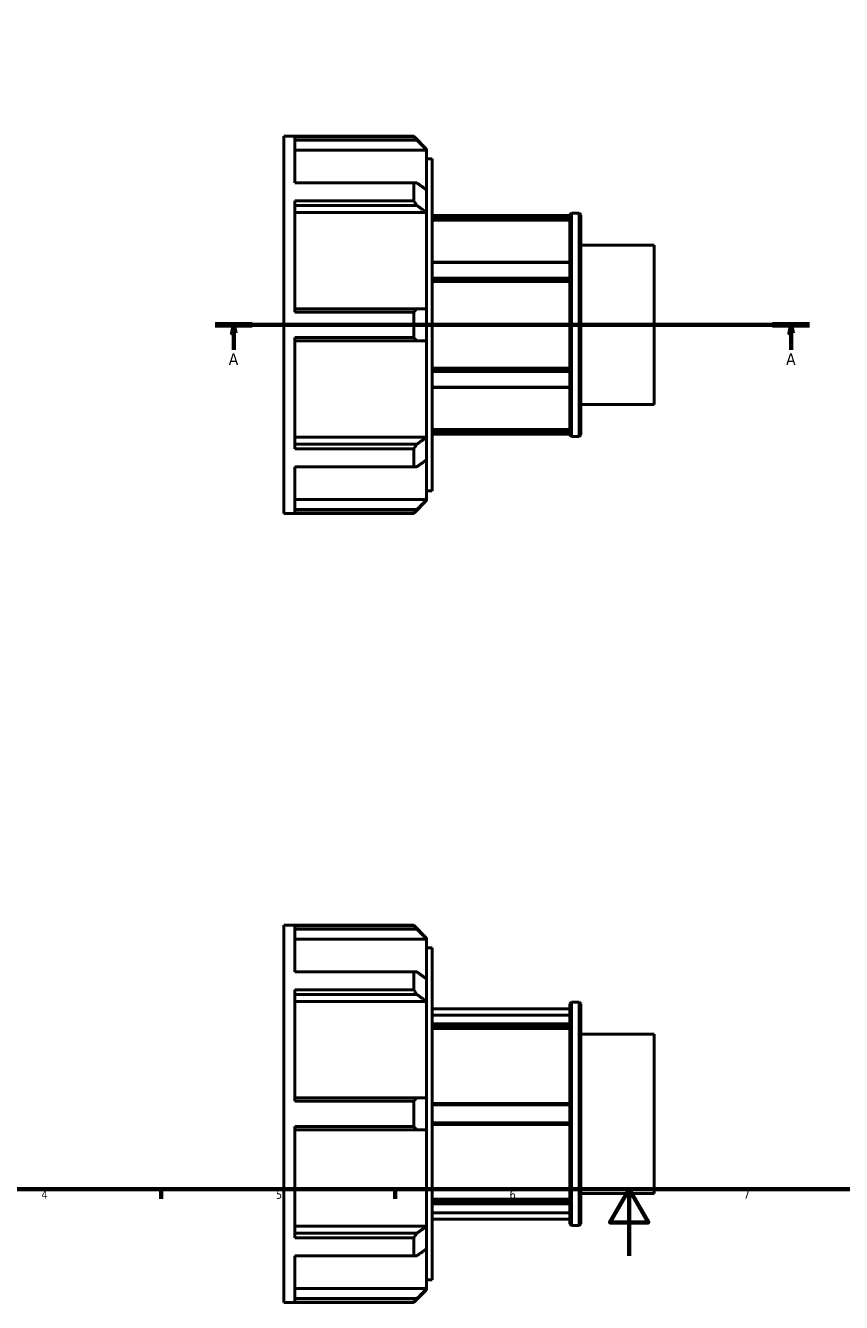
# Model space of a CAD drawing. Header units: millimetres. Extents: x -22 to 931, y -14 to 609.
# Tile 2 of 4: x 240 to 484, y -14 to 369. Entities that reach past the tile are written whole.
import ezdxf

# ---------------------------------------------------------------- set-up
doc = ezdxf.new("R2010")
doc.units = ezdxf.units.MM
doc.linetypes.add('CHAIN', pattern=[0.7087, 0.4724, -0.0591, 0.1181, -0.0591])
for name, color, linetype, lineweight in [('Border (ISO)', 7, 'Continuous', 70), ('Section Line (ISO)', 7, 'CHAIN', 70), ('Visible (ISO)', 7, 'Continuous', 50)]:
    doc.layers.add(name, color=color, linetype=linetype, lineweight=lineweight)
doc.styles.add('Label Text (ISO)', font='tahoma.ttf')
doc.styles.add('Note Text (ISO)', font='tahoma.ttf')

# ---------------------------------------------------------------- blocks, each defined once
blk = doc.blocks.new('Borders Default Border')
at = {"layer": 'Border (ISO)'}
for p, q in [((280.33, 20), (280.33, 17.1)), ((350.42, 20), (350.42, 17.1))]:
    blk.add_line(p, q, dxfattribs=at)
at = {"layer": 'Border (ISO)', "flags": 128}
for points in [[(20, 20), (20, 574), (821, 574), (821, 20), (20, 20)], [(420.5, 0), (420.5, 20), (414.73, 10), (426.27, 10), (420.5, 20)]]:
    blk.add_lwpolyline(points, dxfattribs=at)
at = {"layer": 'Border (ISO)', "color": 232, "true_color": 0xca0064, "char_height": 2.5, "attachment_point": 7, "style": 'Note Text (ISO)'}
for s, insert in [('4', (244.42, 17.1)), ('5', (314.64, 17.05)), ('6', (384.66, 17.05)), ('7', (454.77, 17.1))]:
    blk.add_mtext(s, dxfattribs=dict(at, insert=insert))
blk = doc.blocks.new('2dTransSection0')
at = {"layer": 'Section Line (ISO)', "linetype": 'CHAIN'}
blk.add_line((296.48, 278.93), (474.58, 278.93), dxfattribs=at)
at = {"layer": 'Section Line (ISO)', "linetype": 'Continuous', "lineweight": 140}
for p, q in [((296.48, 278.93), (307.58, 278.93)), ((463.48, 278.93), (474.58, 278.93))]:
    blk.add_line(p, q, dxfattribs=at)
at = {"layer": 'Section Line (ISO)', "linetype": 'Continuous'}
for p, q in [((302.03, 278.93), (301.53, 276.43)), ((301.53, 276.43), (302.53, 276.43)), ((302.03, 276.43), (302.03, 278.93)), ((302.53, 276.43), (302.03, 278.93)), ((302.03, 271.46), (302.03, 276.43)), ((469.03, 278.93), (468.53, 276.43)), ((468.53, 276.43), (469.53, 276.43)), ((469.03, 276.43), (469.03, 278.93)), ((469.53, 276.43), (469.03, 278.93)), ((469.03, 271.46), (469.03, 276.43))]:
    blk.add_line(p, q, dxfattribs=at)
at = {"layer": 'Section Line (ISO)', "linetype": 'Continuous', "flags": 128}
for points in [[(302.53, 276.43), (302.03, 278.93), (301.53, 276.43), (302.53, 276.43)], [(469.53, 276.43), (469.03, 278.93), (468.53, 276.43), (469.53, 276.43)]]:
    blk.add_lwpolyline(points, dxfattribs=at)
at = {"layer": 'Section Line (ISO)'}
for points in [[(302.53, 276.43), (302.03, 278.93), (301.53, 276.43), (302.53, 276.43)], [(469.53, 276.43), (469.03, 278.93), (468.53, 276.43), (469.53, 276.43)]]:
    blk.add_solid(points, dxfattribs=at)
at = {"layer": 'Section Line (ISO)', "char_height": 3.5, "attachment_point": 7, "style": 'Label Text (ISO)'}
for insert in [(300.54, 266.93), (467.54, 266.93)]:
    blk.add_mtext('A', dxfattribs=dict(at, insert=insert))

msp = doc.modelspace()

# ---------------------------------------------------------------- linework, layer by layer
at = {"layer": 'Visible (ISO)'}
for p, q in [((317.031, 222.427), (317.031, 335.427)), ((317.031, 335.427), (355.942, 335.427)), ((355.942, 335.298), (320.361, 335.298)), ((320.361, 321.493), (320.361, 335.298)), ((320.361, 334.269), (356.895, 334.269)), ((355.942, 335.298), (355.942, 335.427)), ((359.766, 331.603), (355.942, 335.427)), ((359.766, 331.254), (320.361, 331.254)), ((359.766, 331.603), (359.766, 331.386)), ((359.766, 331.386), (359.766, 331.254)), ((359.766, 319.401), (359.766, 331.254)), ((359.766, 328.647), (361.431, 328.647)), ((361.431, 229.207), (361.431, 328.647)), ((320.361, 321.493), (355.942, 321.493)), ((355.942, 316.081), (355.942, 321.493)), ((359.766, 319.401), (359.766, 312.641)), ((355.942, 316.081), (320.361, 316.081)), ((320.361, 282.754), (320.361, 316.081)), ((320.361, 314.679), (356.895, 314.679)), ((359.766, 312.548), (320.361, 312.548)), ((359.766, 312.641), (359.766, 312.548)), ((359.766, 283.708), (359.766, 312.548)), ((402.731, 311.687), (361.431, 311.687)), ((402.731, 311.578), (361.431, 311.578)), ((361.431, 311.058), (402.731, 311.058)), ((402.731, 310.269), (361.431, 310.269)), ((402.731, 311.911), (403.209, 312.389)), ((402.731, 245.943), (402.731, 311.911)), ((403.209, 312.389), (403.209, 245.465)), ((403.209, 312.389), (405.553, 312.389)), ((405.553, 245.465), (405.553, 312.389)), ((406.031, 311.911), (405.553, 312.389)), ((406.031, 311.911), (406.031, 245.943)), ((406.031, 302.829), (428.031, 302.829)), ((428.031, 255.026), (428.031, 302.829)), ((402.731, 297.72), (361.431, 297.72)), ((361.431, 297.568), (402.731, 297.568)), ((402.731, 292.937), (361.431, 292.937)), ((361.431, 292.264), (402.731, 292.264)), ((402.731, 291.87), (361.431, 291.87)), ((356.895, 283.708), (320.361, 283.708)), ((359.766, 283.708), (359.766, 274.147)), ((320.361, 282.754), (355.942, 282.754)), ((355.942, 275.1), (355.942, 282.754)), ((320.361, 241.774), (320.361, 275.1)), ((355.942, 275.1), (320.361, 275.1)), ((320.361, 274.147), (356.895, 274.147)), ((359.766, 245.307), (359.766, 274.147)), ((361.431, 265.984), (402.731, 265.984)), ((402.731, 265.59), (361.431, 265.59)), ((361.431, 264.918), (402.731, 264.918)), ((402.731, 260.286), (361.431, 260.286)), ((361.431, 260.134), (402.731, 260.134)), ((406.031, 255.026), (428.031, 255.026)), ((320.361, 245.307), (359.766, 245.307)), ((359.766, 245.307), (359.766, 245.214)), ((359.766, 245.214), (359.766, 238.453)), ((361.431, 247.585), (402.731, 247.585)), ((402.731, 246.797), (361.431, 246.797)), ((361.431, 246.277), (402.731, 246.277)), ((402.731, 246.167), (361.431, 246.167)), ((402.731, 245.943), (403.209, 245.465)), ((403.209, 245.465), (405.553, 245.465)), ((406.031, 245.943), (405.553, 245.465)), ((356.895, 243.175), (320.361, 243.175)), ((320.361, 241.774), (355.942, 241.774)), ((355.942, 236.361), (355.942, 241.774)), ((359.766, 226.6), (359.766, 238.453)), ((355.942, 236.361), (320.361, 236.361)), ((320.361, 222.557), (320.361, 236.361)), ((320.361, 226.6), (359.766, 226.6)), ((359.766, 226.252), (355.942, 222.427)), ((359.766, 229.207), (361.431, 229.207)), ((359.766, 226.6), (359.766, 226.469)), ((359.766, 226.469), (359.766, 226.252)), ((317.031, 222.427), (355.942, 222.427)), ((356.895, 223.586), (320.361, 223.586)), ((320.361, 222.557), (355.942, 222.557)), ((355.942, 222.427), (355.942, 222.557)), ((317.031, -13.971), (317.031, 99.029)), ((317.031, 99.029), (355.942, 99.029)), ((355.942, 98.899), (320.361, 98.899)), ((320.361, 85.095), (320.361, 98.899)), ((320.361, 97.87), (356.895, 97.87)), ((355.942, 98.899), (355.942, 99.029)), ((359.766, 95.205), (355.942, 99.029)), ((359.766, 94.856), (320.361, 94.856)), ((359.766, 95.205), (359.766, 94.987)), ((359.766, 94.987), (359.766, 94.856)), ((359.766, 83.003), (359.766, 94.856)), ((359.766, 92.249), (361.431, 92.249)), ((361.431, -7.191), (361.431, 92.249)), ((320.361, 85.095), (355.942, 85.095)), ((355.942, 79.682), (355.942, 85.095)), ((359.766, 83.003), (359.766, 76.242)), ((355.942, 79.682), (320.361, 79.682)), ((320.361, 46.356), (320.361, 79.682)), ((320.361, 78.281), (356.895, 78.281)), ((359.766, 76.149), (320.361, 76.149)), ((359.766, 76.242), (359.766, 76.149)), ((359.766, 47.309), (359.766, 76.149)), ((361.431, 74.029), (402.731, 74.029)), ((402.731, 75.513), (403.209, 75.991)), ((402.731, 9.545), (402.731, 75.513)), ((403.209, 75.991), (403.209, 9.067)), ((403.209, 75.991), (405.553, 75.991)), ((405.553, 9.067), (405.553, 75.991)), ((406.031, 75.513), (405.553, 75.991)), ((406.031, 75.513), (406.031, 9.545)), ((361.431, 72.142), (402.731, 72.142)), ((402.731, 69.468), (361.431, 69.468)), ((361.431, 68.779), (402.731, 68.779)), ((402.731, 68.097), (361.431, 68.097)), ((406.031, 66.43), (428.031, 66.43)), ((428.031, 18.627), (428.031, 66.43)), ((356.895, 47.309), (320.361, 47.309)), ((320.361, 46.356), (355.942, 46.356)), ((355.942, 38.702), (355.942, 46.356)), ((359.766, 47.309), (359.766, 37.748)), ((402.731, 45.679), (361.431, 45.679)), ((361.431, 45.203), (402.731, 45.203)), ((355.942, 38.702), (320.361, 38.702)), ((320.361, 5.375), (320.361, 38.702)), ((402.731, 39.855), (361.431, 39.855)), ((361.431, 39.379), (402.731, 39.379)), ((320.361, 37.748), (356.895, 37.748)), ((359.766, 8.908), (359.766, 37.748)), ((361.431, 16.961), (402.731, 16.961)), ((402.731, 16.278), (361.431, 16.278)), ((361.431, 15.589), (402.731, 15.589)), ((406.031, 18.627), (428.031, 18.627)), ((402.731, 12.916), (361.431, 12.916)), ((320.361, 8.908), (359.766, 8.908)), ((359.766, 8.908), (359.766, 8.815)), ((359.766, 8.815), (359.766, 2.055)), ((361.431, 11.029), (402.731, 11.029)), ((402.731, 9.545), (403.209, 9.067)), ((403.209, 9.067), (405.553, 9.067)), ((406.031, 9.545), (405.553, 9.067)), ((356.895, 6.777), (320.361, 6.777)), ((320.361, 5.375), (355.942, 5.375)), ((355.942, -0.037), (355.942, 5.375)), ((359.766, -9.798), (359.766, 2.055)), ((355.942, -0.037), (320.361, -0.037)), ((320.361, -13.841), (320.361, -0.037)), ((359.766, -7.191), (361.431, -7.191)), ((320.361, -9.798), (359.766, -9.798)), ((359.766, -10.147), (355.942, -13.971)), ((359.766, -9.798), (359.766, -9.93)), ((359.766, -9.93), (359.766, -10.147)), ((317.031, -13.971), (355.942, -13.971)), ((356.895, -12.813), (320.361, -12.813)), ((320.361, -13.841), (355.942, -13.841)), ((355.942, -13.971), (355.942, -13.841))]:
    msp.add_line(p, q, dxfattribs=at)
for points, weights in [([(356.895, 334.269), (356.427, 334.779), (355.942, 335.298)], [1.0005119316, 1.0003343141, 1]), ([(356.895, 334.269), (358.369, 332.789), (359.766, 331.386)], [1.00673571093, 1.00371840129, 1]), ([(355.942, 321.493), (356.427, 321.466), (356.895, 321.44)], [1, 1.0003343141, 1.0005119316]), ([(359.766, 319.401), (358.369, 320.393), (356.895, 321.44)], [1, 1.00371840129, 1.00673571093]), ([(356.895, 314.679), (356.427, 315.374), (355.942, 316.081)], [1.0005119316, 1.0003343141, 1]), ([(356.895, 314.679), (358.369, 313.633), (359.766, 312.641)], [1.00673571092, 1.00371840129, 1]), ([(355.942, 282.754), (356.427, 283.235), (356.895, 283.708)], [1, 1.0003343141, 1.0005119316]), ([(359.766, 283.708), (358.369, 283.708), (356.895, 283.708)], [1, 1.00371840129, 1.00673571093]), ([(356.895, 274.147), (356.427, 274.62), (355.942, 275.1)], [1.0005119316, 1.0003343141, 1]), ([(356.895, 274.147), (358.369, 274.147), (359.766, 274.147)], [1.00673571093, 1.00371840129, 1]), ([(359.766, 245.214), (358.369, 244.222), (356.895, 243.175)], [1, 1.00371840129, 1.00673571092]), ([(355.942, 241.774), (356.427, 242.48), (356.895, 243.175)], [1, 1.0003343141, 1.0005119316]), ([(356.895, 236.415), (358.369, 237.461), (359.766, 238.453)], [1.00673571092, 1.00371840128, 1]), ([(356.895, 236.415), (356.427, 236.388), (355.942, 236.361)], [1.0005119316, 1.0003343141, 1]), ([(359.766, 226.469), (358.369, 225.066), (356.895, 223.586)], [1, 1.00371840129, 1.00673571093]), ([(355.942, 222.557), (356.427, 223.076), (356.895, 223.586)], [1, 1.0003343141, 1.0005119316]), ([(356.895, 97.87), (356.427, 98.38), (355.942, 98.899)], [1.0005119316, 1.0003343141, 1]), ([(356.895, 97.87), (358.369, 96.39), (359.766, 94.987)], [1.00673571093, 1.00371840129, 1]), ([(355.942, 85.095), (356.427, 85.068), (356.895, 85.041)], [1, 1.0003343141, 1.0005119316]), ([(359.766, 83.003), (358.369, 83.995), (356.895, 85.041)], [1, 1.00371840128, 1.00673571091]), ([(356.895, 78.281), (356.427, 78.976), (355.942, 79.682)], [1.0005119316, 1.0003343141, 1]), ([(356.895, 78.281), (358.369, 77.235), (359.766, 76.242)], [1.00673571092, 1.00371840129, 1]), ([(355.942, 46.356), (356.427, 46.836), (356.895, 47.309)], [1, 1.0003343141, 1.0005119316]), ([(359.766, 47.309), (358.369, 47.309), (356.895, 47.309)], [1, 1.00371840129, 1.00673571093]), ([(356.895, 37.748), (356.427, 38.221), (355.942, 38.702)], [1.0005119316, 1.0003343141, 1]), ([(356.895, 37.748), (358.369, 37.748), (359.766, 37.748)], [1.00673571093, 1.00371840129, 1]), ([(359.766, 8.815), (358.369, 7.823), (356.895, 6.777)], [1, 1.00371840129, 1.00673571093]), ([(355.942, 5.375), (356.427, 6.082), (356.895, 6.777)], [1, 1.0003343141, 1.0005119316]), ([(356.895, 0.016), (356.427, -0.01), (355.942, -0.037)], [1.0005119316, 1.0003343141, 1]), ([(356.895, 0.016), (358.369, 1.063), (359.766, 2.055)], [1.00673571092, 1.00371840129, 1]), ([(359.766, -9.93), (358.369, -11.333), (356.895, -12.813)], [1, 1.00371840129, 1.00673571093]), ([(355.942, -13.841), (356.427, -13.323), (356.895, -12.813)], [1, 1.0003343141, 1.0005119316])]:
    msp.add_rational_spline(points, weights, degree=2, dxfattribs=at)

# ---------------------------------------------------------------- block references
msp.add_blockref('Borders Default Border', (0, 0))
at = {"layer": 'Section Line (ISO)'}
msp.add_blockref('2dTransSection0', (0, 0), dxfattribs=at)

doc.saveas('drawing.dxf')
